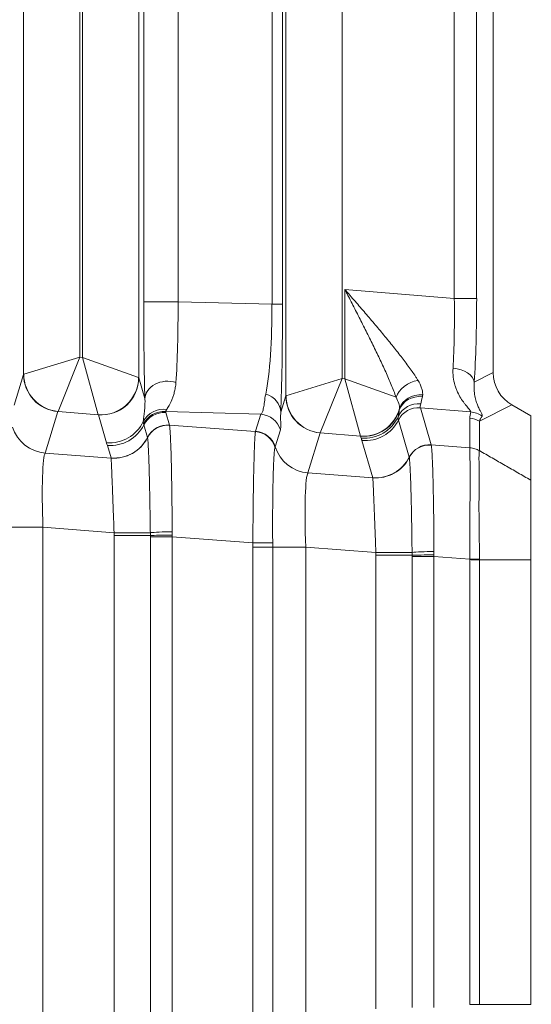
# Model space of a CAD drawing. Header units: millimetres. Extents: x 4 to 836, y 5 to 589.
# Tile 141 of 153: x 752 to 759, y 279 to 292. Entities that reach past the tile are written whole.
import ezdxf

# ---------------------------------------------------------------- set-up
doc = ezdxf.new("R2010")
doc.units = ezdxf.units.MM
doc.layers.add('1', color=7, linetype='Continuous', true_color=0xffffff)
doc.styles.add('ideas_simplex', font='simplex.shx')
doc.dimstyles.get("Standard").update_dxf_attribs({"dimtxt": 0.18, "dimasz": 0.18, "dimexe": 0.18, "dimexo": 0.0625, "dimgap": 0.09, "dimtad": 0, "dimtih": 1, "dimtoh": 1, "dimdec": 4, "dimzin": 0, "dimdsep": 46, "dimtxsty": 'Standard', "dimcen": 0.09, "dimadec": 0, "dimazin": 0, "dimtfac": 1, "dimtdec": 4, "dimtofl": 0, "dimtmove": 0, "dimatfit": 3, "dimfxl": 1, "dimtolj": 1, "dimtzin": 0, "dimarcsym": 0})

# ---------------------------------------------------------------- blocks, each defined once
blk = doc.blocks.new('_U3')
at = {"layer": '1', "color": 152, "lineweight": 13}
for p, q in [((707.442812, 308.75902), (787.573916, 308.75902)), ((726.830256, 256.097779), (787.573916, 256.097779))]:
    blk.add_line(p, q, dxfattribs=at)
at = {"layer": '1', "color": 27, "lineweight": 13}
blk.add_line((785.573916, 256.097779), (785.573916, 308.75902), dxfattribs=at)
at = {"layer": '1', "color": 87, "lineweight": 25}
for p, q in [((784.073916, 289.5309), (778.448916, 289.5309)), ((778.448916, 289.5309), (778.448916, 288.0309)), ((784.073916, 288.0309), (784.073916, 289.5309)), ((778.448916, 276.8259), (778.448916, 275.3259)), ((784.073916, 275.3259), (784.073916, 276.8259)), ((778.448916, 275.3259), (784.073916, 275.3259))]:
    blk.add_line(p, q, dxfattribs=at)
at = {"layer": '1', "color": 27, "lineweight": 18}
for points in [[(785.573916, 308.75902), (786.102897, 305.759022), (785.044935, 305.759018)], [(785.573916, 256.097779), (785.044935, 259.097777), (786.102897, 259.097781)]]:
    blk.add_solid(points, dxfattribs=at)
at = {"layer": '1', "color": 87, "linetype": 'Continuous', "lineweight": 25, "char_height": 3, "attachment_point": 7, "rotation": 90, "line_spacing_factor": 1.204819, "style": 'ideas_simplex'}
for s, insert in [('\\W1.2097;52,7', (776.607916, 276.7734)), ('\\W1.2097;2.07', (783.920416, 276.7734))]:
    blk.add_mtext(s, dxfattribs=dict(at, insert=insert))
blk = doc.blocks.new('_U7')
at = {"layer": '1', "color": 152, "lineweight": 13}
for p, q in [((727.832774, 357.09793), (811.109585, 357.09793)), ((708.853977, 241.643112), (811.109585, 241.643112))]:
    blk.add_line(p, q, dxfattribs=at)
at = {"layer": '1', "color": 27, "lineweight": 13}
blk.add_line((809.109585, 241.643112), (809.109585, 357.09793), dxfattribs=at)
at = {"layer": '1', "color": 87, "lineweight": 25}
for p, q in [((807.609585, 306.473021), (801.984585, 306.473021)), ((801.984585, 306.473021), (801.984585, 304.973021)), ((807.609585, 304.973021), (807.609585, 306.473021)), ((801.984585, 293.768021), (801.984585, 292.268021)), ((807.609585, 292.268021), (807.609585, 293.768021)), ((801.984585, 292.268021), (807.609585, 292.268021))]:
    blk.add_line(p, q, dxfattribs=at)
at = {"layer": '1', "color": 27, "lineweight": 18}
for points in [[(809.109585, 357.09793), (809.638566, 354.097932), (808.580604, 354.097928)], [(809.109585, 241.643112), (808.580604, 244.64311), (809.638566, 244.643114)]]:
    blk.add_solid(points, dxfattribs=at)
at = {"layer": '1', "color": 87, "linetype": 'Continuous', "lineweight": 25, "char_height": 3, "attachment_point": 7, "rotation": 90, "line_spacing_factor": 1.204819, "style": 'ideas_simplex'}
for s, insert in [('\\W1.1692;115,5', (800.143585, 292.230521)), ('\\W1.2097;4.55', (807.456085, 293.715521))]:
    blk.add_mtext(s, dxfattribs=dict(at, insert=insert))

msp = doc.modelspace()

# ---------------------------------------------------------------- linework, layer by layer
at = {"layer": '1', "color": 143, "linetype": 'Continuous', "lineweight": 13}
for p, q in [((755.835, 287.259), (755.835, 325.937)), ((752.335, 287.544), (752.335, 325.651)), ((753.873, 325.695), (753.873, 287.5)), ((756.585, 325.706), (756.585, 287.489)), ((753.085, 325.421), (753.085, 287.775)), ((753.123, 287.772), (753.123, 325.424)), ((755.651, 288.481), (755.651, 324.715)), ((755.791, 324.715), (755.791, 288.481)), ((753.938, 288.514), (753.938, 324.682)), ((754.398, 324.682), (754.398, 288.514)), ((758.083, 288.56), (758.083, 324.635)), ((758.382, 324.635), (758.382, 288.56)), ((756.623, 287.486), (756.623, 288.679)), ((756.623, 288.679), (758.083, 288.56)), ((758.083, 288.56), (758.382, 288.56)), ((753.938, 288.514), (754.398, 288.514)), ((754.398, 288.514), (755.651, 288.481)), ((755.791, 288.481), (755.651, 288.481)), ((752.337, 287.546), (753.085, 287.775)), ((752.795, 287.049), (753.085, 287.775)), ((753.085, 287.775), (753.123, 287.772)), ((753.123, 287.772), (753.332, 287.005)), ((753.123, 287.772), (753.871, 287.502)), ((752.209, 287.133), (752.335, 287.544)), ((753.873, 287.5), (753.955, 287.22)), ((755.837, 287.26), (756.585, 287.489)), ((756.295, 286.763), (756.585, 287.489)), ((756.585, 287.489), (756.623, 287.486)), ((757.307, 287.239), (756.623, 287.486)), ((756.832, 286.72), (756.623, 287.486)), ((758.351, 287.441), (758.604, 287.568)), ((755.768, 287.039), (755.835, 287.259)), ((758.303, 287.043), (757.631, 287.098)), ((757.631, 287.098), (757.775, 286.603)), ((758.853, 287.136), (758.419, 286.919)), ((752.794, 287.048), (752.624, 286.492)), ((753.332, 287.005), (752.795, 287.049)), ((753.441, 286.631), (753.333, 287.004)), ((755.502, 287.013), (754.229, 287.047)), ((754.233, 287.034), (754.281, 286.867)), ((755.432, 286.786), (755.502, 287.013)), ((758.293, 286.564), (758.293, 286.958)), ((753.989, 286.703), (753.94, 286.87)), ((754.281, 286.867), (755.43, 286.78)), ((757.483, 286.439), (757.338, 286.934)), ((758.419, 286.919), (758.419, 286.525)), ((755.764, 286.804), (755.694, 286.577)), ((756.294, 286.762), (756.131, 286.228)), ((756.832, 286.72), (756.295, 286.763)), ((756.841, 286.691), (756.833, 286.718)), ((753.502, 286.428), (753.453, 286.596)), ((756.996, 286.164), (756.851, 286.66)), ((757.775, 286.603), (758.292, 286.564)), ((752.624, 286.492), (753.503, 286.426)), ((756.131, 286.228), (756.996, 286.162)), ((752.594, 285.501), (752.154, 285.501)), ((753.543, 285.429), (752.594, 285.501)), ((752.594, 285.501), (752.594, 278.695)), ((753.543, 278.804), (753.543, 285.392)), ((754.027, 285.392), (753.543, 285.392)), ((754.027, 278.822), (754.027, 285.374)), ((754.027, 285.374), (754.317, 285.374)), ((754.317, 285.374), (754.317, 278.822)), ((755.395, 285.292), (754.317, 285.374)), ((755.66, 285.236), (755.396, 285.236)), ((755.396, 278.959), (755.396, 285.236)), ((755.66, 285.236), (756.101, 285.236)), ((755.66, 285.236), (755.66, 278.959)), ((757.036, 285.166), (756.101, 285.236)), ((756.101, 285.236), (756.101, 278.959)), ((757.036, 279.068), (757.036, 285.128)), ((757.036, 285.128), (757.521, 285.128)), ((757.521, 285.11), (757.811, 285.11)), ((757.521, 279.086), (757.521, 285.11)), ((757.811, 285.11), (757.811, 279.086)), ((758.291, 285.074), (757.811, 285.11)), ((758.291, 279.127), (758.291, 285.068)), ((758.42, 285.068), (758.42, 279.127))]:
    msp.add_line(p, q, dxfattribs=at)
at = {"layer": '1', "color": 143, "linetype": 'Continuous', "lineweight": 18}
for p, q in [((758.604, 325.628), (758.604, 287.568)), ((758.853, 287.136), (759.104, 286.991)), ((759.104, 286.131), (759.104, 286.991)), ((759.104, 285.068), (759.104, 279.127))]:
    msp.add_line(p, q, dxfattribs=at)
at = {"layer": '1', "color": 143, "linetype": 'Continuous', "lineweight": 13}
for centre, major_axis, ratio, start_param, end_param in [((757.937, 288.572), (-0.026, 1.507), 0.096946, 4.032678, 4.702802), ((758.236, 288.572), (-0.001, 1.806), 0.081028, 4.035607, 4.705731), ((753.993, 288.538), (-0.001, -1.801), 0.030434, 4.725631, 5.532945), ((754.292, 288.538), (-0.007, 1.501), 0.069967, 3.888858, 4.696172), ((755.434, 288.507), (-0.01, 1.501), 0.144199, 3.75491, 4.693626), ((755.734, 288.507), (-0.001, 1.801), 0.031454, 3.758799, 4.697514), ((758.052, 287.441), (-0.299, 0.019), 0.621028, 3.245165, 4.701837), ((753.085, 287.523), (-0.75, 0.02), 0.029238, 6.196715, 6.257802), ((752.835, 287.544), (-0.478, 0.146), 0.996014, 0.297852, 1.785245), ((752.836, 287.546), (-0.339, 0.368), 0.992996, 0.829626, 2.311967), ((753.372, 287.502), (0.368, 0.339), 0.991771, 3.890384, 5.534394), ((753.373, 287.5), (-0.48, -0.14), 0.995643, 1.207413, 2.857034), ((753.123, 287.52), (-0.75, 0.02), 0.029238, 3.168569, 3.229655), ((754.255, 287.22), (-0.3, -0.01), 0.776151, 4.295129, 6.241659), ((757.58, 287.239), (-0.269, -0.133), 0.701534, 4.312995, 5.668073), ((755.468, 287.039), (0.3, -0.013), 0.858349, 0.051043, 1.271884), ((756.585, 287.238), (-0.75, 0.02), 0.029238, 6.196715, 6.257802), ((756.335, 287.259), (-0.478, 0.146), 0.996014, 0.297852, 1.785245), ((756.336, 287.26), (-0.339, 0.368), 0.992996, 0.829626, 2.311967), ((757.636, 286.978), (-0.294, 0.059), 0.895222, 4.815928, 6.167138), ((757.64, 287.009), (-0.299, 0.018), 0.878856, 4.694224, 6.053686), ((754.203, 286.784), (-0.298, 0.034), 0.982269, 4.678398, 5.944958), ((756.872, 287.216), (0.368, 0.339), 0.991771, 3.890384, 5.271507), ((757.612, 286.865), (-0.293, 0.062), 0.959628, 4.834927, 6.067475), ((757.606, 286.801), (-0.291, -0.074), 0.995302, 4.382823, 5.569103), ((757.606, 286.8), (-0.288, -0.084), 0.995643, 4.349005, 5.535405), ((753.044, 287.027), (-0.25, 0.021), 0.087194, 6.203092, 6.264178), ((753.083, 287.024), (-0.25, 0.021), 0.087194, 3.174945, 3.236032), ((754.204, 286.749), (-0.284, -0.098), 0.995471, 4.301453, 5.487852), ((754.208, 286.736), (-0.288, -0.084), 0.995643, 4.349005, 5.535405), ((755.478, 286.715), (0.287, -0.088), 0.996014, 0.598846, 1.785245), ((756.873, 287.215), (-0.48, -0.14), 0.995643, 1.207413, 2.555209), ((756.881, 287.188), (0.48, 0.14), 0.995643, 4.349005, 5.581304), ((760.155, 288.38), (-1.824, -1.543), 0.244098, 5.976332, 6.079471), ((758.269, 286.661), (-0.3, 0), 0.996169, 4.18879, 4.631248), ((758.278, 286.745), (-0.293, 0.063), 0.996129, 4.297262, 4.842485), ((760.131, 288.082), (-1.72, -1.279), 0.157063, 5.913872, 6.017011), ((752.665, 286.989), (-0.478, 0.146), 0.996014, 0.598846, 1.785245), ((753.482, 287.128), (-0.48, -0.14), 0.995643, 1.207413, 2.411234), ((753.494, 287.092), (-0.48, -0.14), 0.995643, 1.207413, 2.393812), ((754.257, 286.569), (-0.288, -0.084), 0.995643, 4.349005, 5.535405), ((754.257, 286.568), (-0.292, -0.068), 0.995069, 4.402956, 5.589592), ((754.258, 286.566), (-0.297, -0.044), 0.993716, 4.484311, 5.671202), ((756.892, 287.157), (0.48, 0.14), 0.995643, 4.349005, 5.535429), ((753.543, 286.924), (-0.48, -0.14), 0.995643, 1.207413, 2.393768), ((753.543, 286.923), (-0.479, -0.144), 0.995612, 1.198056, 2.384063), ((755.406, 286.482), (0.268, -0.136), 0.995564, 0.767778, 1.956923), ((755.408, 286.488), (0.287, -0.088), 0.996014, 0.598846, 1.785245), ((756.544, 286.741), (-0.25, 0.021), 0.087194, 6.203092, 6.264178), ((756.583, 286.738), (-0.25, 0.021), 0.087194, 3.174945, 3.236032), ((756.171, 286.724), (0.478, -0.146), 0.996014, 3.740438, 4.926838), ((757.751, 286.305), (-0.288, -0.084), 0.995643, 4.349005, 5.535405), ((757.751, 286.304), (-0.292, -0.068), 0.995069, 4.402956, 5.589592), ((757.751, 286.303), (-0.297, -0.044), 0.993716, 4.484311, 5.671202), ((758.268, 286.266), (-0.295, 0.056), 0.996153, 4.374299, 4.816677), ((752.668, 285.49), (-0.038, 1.006), 0.073389, 0.079108, 1.557174), ((757.036, 286.661), (0.48, 0.14), 0.995643, 4.349005, 5.535361), ((757.037, 286.659), (0.479, 0.144), 0.995612, 4.339649, 5.525656), ((756.175, 285.225), (-0.038, 1.006), 0.073389, 0.079108, 1.557174), ((753.578, 285.429), (-0.5, 0.001), 0.000077, 1.500983, 2.685675), ((754.296, 285.429), (-0.3, -0.006), 0.044184, 4.638292, 5.826805), ((754.296, 285.392), (-0.3, -0.002), 0.014605, 4.641342, 5.828738), ((755.374, 285.292), (0.3, 0.004), 0.000932, 4.782196, 5.970531), ((757.071, 285.166), (0.5, -0.001), 0.000077, 4.642576, 5.827268), ((757.79, 285.165), (-0.3, -0.006), 0.044184, 4.638292, 5.826805), ((757.79, 285.128), (-0.3, -0.002), 0.014605, 4.641342, 5.828738), ((758.27, 285.074), (-0.3, -0.002), 0.000366, 1.640609, 2.094392)]:
    msp.add_ellipse(centre, major_axis=major_axis, ratio=ratio, start_param=start_param, end_param=end_param, dxfattribs=at)
at = {"layer": '1', "color": 143, "linetype": 'Continuous', "lineweight": 18}
msp.add_ellipse((759.106, 287.569), major_axis=(0.449, 0.225), ratio=0.995894, start_param=2.679493, end_param=3.721496, dxfattribs=at)
at = {"layer": '1', "color": 143, "linetype": 'Continuous', "lineweight": 13}
for points, knots in [([(757.307, 287.239), (757.298, 287.266), (757.287, 287.293), (757.266, 287.349), (757.254, 287.377), (757.219, 287.462), (757.194, 287.519), (757.142, 287.636), (757.114, 287.695), (757.071, 287.786), (757.057, 287.816), (757.028, 287.877), (757.013, 287.907), (756.968, 287.999), (756.938, 288.06), (756.876, 288.183), (756.845, 288.244), (756.782, 288.368), (756.751, 288.43), (756.703, 288.523), (756.679, 288.57), (756.655, 288.617), (756.639, 288.648), (756.631, 288.664), (756.623, 288.679)], [0, 0, 0, 0, 0.0625, 0.0625, 0.125, 0.125, 0.25, 0.25, 0.375, 0.375, 0.4375, 0.4375, 0.5, 0.5, 0.625, 0.625, 0.75, 0.75, 0.875, 0.875, 0.9375, 0.96875, 0.96875, 1, 1, 1, 1]), ([(756.623, 288.679), (756.635, 288.666), (756.646, 288.653), (756.669, 288.626), (756.704, 288.586), (756.738, 288.547), (756.806, 288.468), (756.851, 288.415), (756.941, 288.311), (756.985, 288.259), (757.073, 288.155), (757.116, 288.103), (757.18, 288.025), (757.201, 288), (757.243, 287.948), (757.264, 287.922), (757.325, 287.846), (757.364, 287.796), (757.439, 287.698), (757.475, 287.65), (757.524, 287.579), (757.54, 287.556), (757.563, 287.521), (757.571, 287.51), (757.585, 287.487), (757.592, 287.476), (757.599, 287.465)], [0, 0, 0, 0, 0.03125, 0.03125, 0.0625, 0.125, 0.125, 0.25, 0.25, 0.375, 0.375, 0.5, 0.5, 0.5625, 0.5625, 0.625, 0.625, 0.75, 0.75, 0.875, 0.875, 0.9375, 0.9375, 0.96875, 0.96875, 1, 1, 1, 1]), ([(758.303, 287.043), (758.304, 287.048), (758.3, 287.055), (758.284, 287.076), (758.273, 287.09), (758.253, 287.113), (758.246, 287.122), (758.231, 287.14), (758.224, 287.15), (758.201, 287.18), (758.185, 287.203), (758.155, 287.252), (758.141, 287.279), (758.121, 287.322), (758.115, 287.337), (758.103, 287.369), (758.097, 287.385), (758.083, 287.436), (758.075, 287.471), (758.066, 287.546), (758.064, 287.585), (758.067, 287.627)], [0, 0, 0, 0, 0.125, 0.125, 0.25, 0.25, 0.3125, 0.3125, 0.375, 0.375, 0.5, 0.5, 0.625, 0.625, 0.6875, 0.6875, 0.75, 0.75, 0.875, 0.875, 1, 1, 1, 1]), ([(754.369, 287.437), (754.367, 287.412), (754.364, 287.389), (754.357, 287.345), (754.352, 287.325), (754.342, 287.286), (754.336, 287.268), (754.324, 287.235), (754.318, 287.219), (754.3, 287.176), (754.288, 287.15), (754.265, 287.108), (754.254, 287.09), (754.246, 287.075)], [0, 0, 0, 0, 0.125, 0.125, 0.25, 0.25, 0.375, 0.375, 0.5, 0.5, 0.75, 0.75, 1, 1, 1, 1]), ([(757.599, 287.465), (757.621, 287.429), (757.637, 287.395), (757.653, 287.346), (757.657, 287.33), (757.66, 287.308), (757.661, 287.3), (757.662, 287.286), (757.662, 287.279), (757.662, 287.272)], [0, 0, 0, 0, 0.5, 0.5, 0.75, 0.75, 0.875, 0.875, 1, 1, 1, 1]), ([(758.351, 287.441), (758.347, 287.406), (758.347, 287.373), (758.35, 287.312), (758.354, 287.284), (758.361, 287.244), (758.364, 287.231), (758.37, 287.207), (758.373, 287.195), (758.383, 287.162), (758.391, 287.141), (758.406, 287.104), (758.414, 287.088), (758.425, 287.065), (758.429, 287.058), (758.436, 287.045), (758.439, 287.039), (758.447, 287.022), (758.452, 287.012), (758.456, 286.997), (758.457, 286.991), (758.454, 286.987)], [0, 0, 0, 0, 0.125, 0.125, 0.25, 0.25, 0.3125, 0.3125, 0.375, 0.375, 0.5, 0.5, 0.625, 0.625, 0.6875, 0.6875, 0.75, 0.75, 0.875, 0.875, 1, 1, 1, 1]), ([(753.932, 286.913), (753.933, 286.926), (753.934, 286.942), (753.939, 286.98), (753.942, 287.002), (753.948, 287.051), (753.951, 287.079), (753.954, 287.127), (753.955, 287.144), (753.956, 287.18), (753.956, 287.199), (753.955, 287.22)], [0, 0, 0, 0, 0.25, 0.25, 0.5, 0.5, 0.75, 0.75, 0.875, 0.875, 1, 1, 1, 1]), ([(755.502, 287.013), (755.511, 287.019), (755.518, 287.029), (755.527, 287.05), (755.529, 287.059), (755.534, 287.077), (755.536, 287.087), (755.542, 287.121), (755.546, 287.147), (755.554, 287.208), (755.559, 287.243), (755.567, 287.281)], [0, 0, 0, 0, 0.25, 0.25, 0.375, 0.375, 0.5, 0.5, 0.75, 0.75, 1, 1, 1, 1]), ([(757.352, 287.087), (757.353, 287.092), (757.352, 287.097), (757.352, 287.109), (757.351, 287.114), (757.349, 287.132), (757.346, 287.144), (757.334, 287.183), (757.323, 287.21), (757.307, 287.239)], [0, 0, 0, 0, 0.125, 0.125, 0.25, 0.25, 0.5, 0.5, 1, 1, 1, 1]), ([(757.635, 287.152), (757.632, 287.139), (757.63, 287.128), (757.629, 287.11), (757.629, 287.103), (757.631, 287.099)], [0, 0, 0, 0, 0.5, 0.5, 1, 1, 1, 1]), ([(755.768, 287.039), (755.766, 287.007), (755.765, 286.978), (755.766, 286.926), (755.767, 286.903), (755.768, 286.874), (755.768, 286.865), (755.768, 286.849), (755.768, 286.841), (755.767, 286.822), (755.766, 286.811), (755.764, 286.804)], [0, 0, 0, 0, 0.25, 0.25, 0.5, 0.5, 0.625, 0.625, 0.75, 0.75, 1, 1, 1, 1]), ([(757.338, 286.934), (757.337, 286.94), (757.336, 286.947), (757.336, 286.964), (757.336, 286.974), (757.338, 286.986)], [0, 0, 0, 0, 0.5, 0.5, 1, 1, 1, 1]), ([(754.282, 286.864), (754.284, 286.854), (754.287, 286.836), (754.29, 286.799), (754.291, 286.784), (754.293, 286.76), (754.293, 286.751), (754.294, 286.733), (754.295, 286.724), (754.297, 286.674), (754.299, 286.628), (754.302, 286.549), (754.303, 286.521), (754.304, 286.477), (754.305, 286.461), (754.306, 286.43), (754.306, 286.414), (754.308, 286.333), (754.309, 286.264), (754.311, 286.154), (754.312, 286.116), (754.313, 286.057), (754.313, 286.037), (754.314, 285.997), (754.314, 285.977), (754.315, 285.875), (754.316, 285.791), (754.317, 285.662), (754.317, 285.619), (754.318, 285.553), (754.318, 285.531), (754.318, 285.487), (754.318, 285.464), (754.318, 285.442)], [0, 0, 0, 0, 0.125, 0.125, 0.1875, 0.1875, 0.21875, 0.21875, 0.25, 0.25, 0.375, 0.375, 0.4375, 0.4375, 0.46875, 0.46875, 0.5, 0.5, 0.625, 0.625, 0.6875, 0.6875, 0.71875, 0.71875, 0.75, 0.75, 0.875, 0.875, 0.9375, 0.9375, 0.96875, 0.96875, 1, 1, 1, 1]), ([(754.027, 285.429), (754.026, 285.508), (754.025, 285.586), (754.023, 285.702), (754.022, 285.74), (754.021, 285.796), (754.021, 285.815), (754.02, 285.852), (754.02, 285.871), (754.018, 285.963), (754.017, 286.032), (754.015, 286.132), (754.014, 286.164), (754.012, 286.227), (754.011, 286.257), (754.009, 286.344), (754.007, 286.397), (754.005, 286.468), (754.004, 286.49), (754.002, 286.521), (754.002, 286.531), (754.001, 286.551), (754, 286.56), (753.998, 286.604), (753.996, 286.633), (753.994, 286.666), (753.993, 286.675), (753.991, 286.69), (753.99, 286.696), (753.99, 286.7)], [0, 0, 0, 0, 0.125, 0.125, 0.1875, 0.1875, 0.21875, 0.21875, 0.25, 0.25, 0.375, 0.375, 0.4375, 0.4375, 0.5, 0.5, 0.625, 0.625, 0.6875, 0.6875, 0.71875, 0.71875, 0.75, 0.75, 0.875, 0.875, 0.9375, 0.9375, 1, 1, 1, 1]), ([(755.395, 285.292), (755.395, 285.315), (755.395, 285.339), (755.396, 285.385), (755.396, 285.409), (755.396, 285.478), (755.397, 285.524), (755.398, 285.66), (755.399, 285.748), (755.4, 285.856), (755.4, 285.878), (755.401, 285.92), (755.402, 285.983), (755.403, 286.043), (755.405, 286.161), (755.406, 286.234), (755.41, 286.371), (755.411, 286.433), (755.414, 286.516), (755.415, 286.541), (755.416, 286.578), (755.417, 286.589), (755.417, 286.612), (755.418, 286.622), (755.42, 286.674), (755.422, 286.706), (755.425, 286.743), (755.426, 286.753), (755.428, 286.766), (755.428, 286.769), (755.429, 286.776), (755.43, 286.778), (755.43, 286.78)], [0, 0, 0, 0, 0.03125, 0.03125, 0.0625, 0.0625, 0.125, 0.125, 0.25, 0.25, 0.28125, 0.28125, 0.3125, 0.375, 0.375, 0.5, 0.5, 0.625, 0.625, 0.6875, 0.6875, 0.71875, 0.71875, 0.75, 0.75, 0.875, 0.875, 0.9375, 0.9375, 0.96875, 0.96875, 1, 1, 1, 1]), ([(756.851, 286.66), (756.85, 286.665), (756.848, 286.671), (756.844, 286.681), (756.842, 286.686), (756.841, 286.691)], [0, 0, 0, 0, 0.5, 0.5, 1, 1, 1, 1]), ([(755.692, 286.57), (755.691, 286.568), (755.691, 286.565), (755.689, 286.559), (755.689, 286.556), (755.687, 286.544), (755.685, 286.535), (755.681, 286.501), (755.679, 286.473), (755.676, 286.428), (755.676, 286.419), (755.675, 286.4), (755.673, 286.37), (755.671, 286.336), (755.669, 286.265), (755.667, 286.213), (755.664, 286.096), (755.663, 286.033), (755.661, 285.934), (755.661, 285.9), (755.66, 285.829), (755.66, 285.793), (755.659, 285.683), (755.659, 285.608), (755.659, 285.493), (755.659, 285.454), (755.659, 285.395), (755.659, 285.375), (755.66, 285.336), (755.66, 285.316), (755.66, 285.296)], [0, 0, 0, 0, 0.03125, 0.03125, 0.0625, 0.0625, 0.125, 0.125, 0.25, 0.25, 0.28125, 0.28125, 0.3125, 0.375, 0.375, 0.5, 0.5, 0.625, 0.625, 0.6875, 0.6875, 0.75, 0.75, 0.875, 0.875, 0.9375, 0.9375, 0.96875, 0.96875, 1, 1, 1, 1]), ([(757.776, 286.6), (757.778, 286.59), (757.78, 286.572), (757.784, 286.535), (757.785, 286.521), (757.786, 286.496), (757.787, 286.488), (757.788, 286.47), (757.788, 286.46), (757.791, 286.41), (757.793, 286.364), (757.796, 286.285), (757.797, 286.257), (757.798, 286.213), (757.798, 286.198), (757.799, 286.167), (757.8, 286.151), (757.802, 286.07), (757.803, 286), (757.805, 285.89), (757.806, 285.852), (757.807, 285.793), (757.807, 285.773), (757.807, 285.733), (757.808, 285.713), (757.809, 285.611), (757.81, 285.527), (757.811, 285.399), (757.811, 285.355), (757.811, 285.289), (757.811, 285.267), (757.811, 285.223), (757.811, 285.201), (757.811, 285.179)], [0, 0, 0, 0, 0.125, 0.125, 0.1875, 0.1875, 0.21875, 0.21875, 0.25, 0.25, 0.375, 0.375, 0.4375, 0.4375, 0.46875, 0.46875, 0.5, 0.5, 0.625, 0.625, 0.6875, 0.6875, 0.71875, 0.71875, 0.75, 0.75, 0.875, 0.875, 0.9375, 0.9375, 0.96875, 0.96875, 1, 1, 1, 1]), ([(758.291, 285.074), (758.291, 285.097), (758.291, 285.12), (758.292, 285.167), (758.292, 285.19), (758.292, 285.259), (758.292, 285.305), (758.292, 285.441), (758.292, 285.529), (758.292, 285.637), (758.292, 285.659), (758.292, 285.702), (758.292, 285.764), (758.293, 285.825), (758.294, 285.942), (758.295, 286.015), (758.296, 286.118), (758.296, 286.151), (758.296, 286.213), (758.296, 286.272), (758.295, 286.324), (758.294, 286.372), (758.293, 286.395), (758.292, 286.457), (758.292, 286.489), (758.292, 286.527), (758.292, 286.537), (758.292, 286.55), (758.292, 286.553), (758.292, 286.559), (758.292, 286.562), (758.292, 286.564)], [0, 0, 0, 0, 0.03125, 0.03125, 0.0625, 0.0625, 0.125, 0.125, 0.25, 0.25, 0.28125, 0.28125, 0.3125, 0.375, 0.375, 0.5, 0.5, 0.5625, 0.5625, 0.625, 0.6875, 0.6875, 0.75, 0.75, 0.875, 0.875, 0.9375, 0.9375, 0.96875, 0.96875, 1, 1, 1, 1]), ([(758.293, 286.564), (758.315, 286.563), (758.337, 286.558), (758.379, 286.545), (758.399, 286.536), (758.419, 286.525)], [0, 0, 0, 0, 0.5, 0.5, 1, 1, 1, 1]), ([(753.543, 285.429), (753.541, 285.492), (753.538, 285.553), (753.535, 285.643), (753.534, 285.673), (753.532, 285.718), (753.532, 285.733), (753.531, 285.762), (753.53, 285.777), (753.528, 285.849), (753.525, 285.904), (753.522, 285.983), (753.521, 286.008), (753.52, 286.045), (753.52, 286.057), (753.519, 286.081), (753.518, 286.093), (753.516, 286.15), (753.514, 286.192), (753.512, 286.247), (753.511, 286.265), (753.51, 286.298), (753.509, 286.313), (753.507, 286.354), (753.506, 286.376), (753.504, 286.401), (753.504, 286.408), (753.503, 286.419), (753.503, 286.423), (753.503, 286.426)], [0, 0, 0, 0, 0.125, 0.125, 0.1875, 0.1875, 0.21875, 0.21875, 0.25, 0.25, 0.375, 0.375, 0.4375, 0.4375, 0.46875, 0.46875, 0.5, 0.5, 0.625, 0.625, 0.6875, 0.6875, 0.75, 0.75, 0.875, 0.875, 0.9375, 0.9375, 1, 1, 1, 1]), ([(757.52, 285.165), (757.519, 285.245), (757.518, 285.323), (757.517, 285.438), (757.516, 285.476), (757.515, 285.532), (757.515, 285.551), (757.514, 285.588), (757.514, 285.607), (757.512, 285.699), (757.511, 285.769), (757.508, 285.868), (757.507, 285.9), (757.506, 285.963), (757.505, 285.994), (757.502, 286.081), (757.501, 286.133), (757.498, 286.204), (757.497, 286.226), (757.496, 286.258), (757.495, 286.268), (757.495, 286.287), (757.494, 286.296), (757.492, 286.34), (757.49, 286.369), (757.487, 286.402), (757.487, 286.411), (757.485, 286.426), (757.484, 286.432), (757.483, 286.436)], [0, 0, 0, 0, 0.125, 0.125, 0.1875, 0.1875, 0.21875, 0.21875, 0.25, 0.25, 0.375, 0.375, 0.4375, 0.4375, 0.5, 0.5, 0.625, 0.625, 0.6875, 0.6875, 0.71875, 0.71875, 0.75, 0.75, 0.875, 0.875, 0.9375, 0.9375, 1, 1, 1, 1]), ([(758.418, 286.525), (758.417, 286.523), (758.417, 286.52), (758.416, 286.514), (758.416, 286.511), (758.415, 286.499), (758.415, 286.488), (758.413, 286.452), (758.413, 286.42), (758.414, 286.36), (758.414, 286.338), (758.414, 286.291), (758.415, 286.24), (758.416, 286.183), (758.416, 286.123), (758.415, 286.091), (758.415, 285.991), (758.414, 285.919), (758.413, 285.805), (758.413, 285.766), (758.413, 285.706), (758.414, 285.685), (758.414, 285.644), (758.414, 285.623), (758.415, 285.518), (758.416, 285.432), (758.418, 285.3), (758.418, 285.255), (758.419, 285.187), (758.419, 285.165), (758.42, 285.12), (758.42, 285.097), (758.42, 285.074)], [0, 0, 0, 0, 0.03125, 0.03125, 0.0625, 0.0625, 0.125, 0.125, 0.25, 0.25, 0.3125, 0.3125, 0.375, 0.4375, 0.4375, 0.5, 0.5, 0.625, 0.625, 0.6875, 0.6875, 0.71875, 0.71875, 0.75, 0.75, 0.875, 0.875, 0.9375, 0.9375, 0.96875, 0.96875, 1, 1, 1, 1]), ([(757.036, 285.166), (757.034, 285.228), (757.032, 285.289), (757.029, 285.38), (757.028, 285.41), (757.026, 285.454), (757.025, 285.469), (757.024, 285.498), (757.024, 285.513), (757.021, 285.585), (757.019, 285.64), (757.016, 285.719), (757.015, 285.744), (757.014, 285.781), (757.013, 285.794), (757.012, 285.818), (757.012, 285.829), (757.009, 285.886), (757.008, 285.928), (757.005, 285.983), (757.005, 286.001), (757.003, 286.034), (757.002, 286.049), (757.001, 286.09), (756.999, 286.112), (756.998, 286.137), (756.998, 286.144), (756.997, 286.155), (756.996, 286.16), (756.996, 286.162)], [0, 0, 0, 0, 0.125, 0.125, 0.1875, 0.1875, 0.21875, 0.21875, 0.25, 0.25, 0.375, 0.375, 0.4375, 0.4375, 0.46875, 0.46875, 0.5, 0.5, 0.625, 0.625, 0.6875, 0.6875, 0.75, 0.75, 0.875, 0.875, 0.9375, 0.9375, 1, 1, 1, 1]), ([(758.291, 285.068), (758.291, 285.068), (758.291, 285.069), (758.291, 285.07), (758.291, 285.072), (758.291, 285.074)], [0, 0, 0, 0, 0.075481, 0.075481, 1, 1, 1, 1]), ([(758.291, 285.069), (758.314, 285.068), (758.336, 285.068), (758.379, 285.068), (758.4, 285.068), (758.42, 285.068)], [0, 0, 0, 0, 0.5, 0.5, 1, 1, 1, 1]), ([(758.291, 279.127), (758.314, 279.127), (758.336, 279.127), (758.379, 279.127), (758.4, 279.127), (758.42, 279.127)], [0, 0, 0, 0, 0.5, 0.5, 1, 1, 1, 1])]:
    msp.add_open_spline(points, degree=3, knots=knots, dxfattribs=at)
for points, degree in [([(757.658, 287.246), (757.65, 287.207), (757.641, 287.176), (757.635, 287.152)], 3), ([(757.662, 287.272), (757.661, 287.263), (757.66, 287.254), (757.658, 287.246)], 3), ([(754.246, 287.075), (754.238, 287.063), (754.232, 287.053), (754.229, 287.047)], 3), ([(757.35, 287.067), (757.351, 287.073), (757.352, 287.08), (757.352, 287.087)], 3), ([(757.631, 287.099), (757.631, 287.098), (757.631, 287.098), (757.631, 287.098)], 3), ([(754.229, 287.047), (754.23, 287.042), (754.231, 287.038), (754.233, 287.034)], 3), ([(757.338, 286.986), (757.34, 287.007), (757.345, 287.034), (757.35, 287.067)], 3), ([(753.936, 286.882), (753.934, 286.89), (753.932, 286.9), (753.932, 286.913)], 3), ([(753.94, 286.87), (753.939, 286.874), (753.938, 286.878), (753.936, 286.882)], 3), ([(754.281, 286.867), (754.281, 286.867), (754.282, 286.866), (754.282, 286.866)], 3), ([(754.282, 286.866), (754.282, 286.865), (754.282, 286.864), (754.282, 286.864)], 3), ([(757.338, 286.934), (757.338, 286.934), (757.338, 286.934), (757.338, 286.934)], 3), ([(753.989, 286.702), (753.989, 286.702), (753.989, 286.702), (753.989, 286.703)], 3), ([(753.99, 286.7), (753.989, 286.701), (753.989, 286.701), (753.989, 286.702)], 3), ([(755.43, 286.78), (755.431, 286.782), (755.432, 286.784), (755.432, 286.786)], 3), ([(753.453, 286.596), (753.451, 286.602), (753.447, 286.613), (753.443, 286.625), (753.441, 286.631)], 3), ([(755.694, 286.577), (755.694, 286.574), (755.693, 286.572), (755.692, 286.57)], 3), ([(757.775, 286.603), (757.775, 286.603), (757.775, 286.602), (757.775, 286.602)], 3), ([(757.775, 286.602), (757.775, 286.601), (757.776, 286.601), (757.776, 286.6)], 3), ([(758.292, 286.564), (758.292, 286.564), (758.292, 286.564), (758.292, 286.564)], 3), ([(753.503, 286.426), (753.502, 286.427), (753.502, 286.427), (753.502, 286.428)], 3), ([(757.483, 286.438), (757.483, 286.438), (757.483, 286.439), (757.483, 286.439)], 3), ([(757.483, 286.436), (757.483, 286.437), (757.483, 286.437), (757.483, 286.438)], 3), ([(758.418, 286.526), (759.104, 286.131)], 1), ([(758.418, 286.525), (758.418, 286.525), (758.418, 286.525), (758.418, 286.525)], 3), ([(756.996, 286.162), (756.996, 286.163), (756.996, 286.164), (756.996, 286.164)], 3), ([(753.543, 285.392), (753.543, 285.404), (753.543, 285.417), (753.543, 285.429)], 3), ([(754.027, 285.392), (754.027, 285.404), (754.027, 285.417), (754.027, 285.429)], 3), ([(754.027, 285.374), (754.027, 285.38), (754.027, 285.386), (754.027, 285.392)], 3), ([(754.318, 285.396), (754.318, 285.389), (754.318, 285.381), (754.317, 285.374)], 3), ([(754.318, 285.442), (754.318, 285.427), (754.318, 285.412), (754.318, 285.396)], 3), ([(755.396, 285.236), (755.396, 285.255), (755.396, 285.274), (755.395, 285.292)], 3), ([(755.66, 285.296), (755.66, 285.276), (755.66, 285.256), (755.66, 285.236)], 3), ([(757.036, 285.128), (757.036, 285.141), (757.036, 285.153), (757.036, 285.166)], 3), ([(757.521, 285.128), (757.52, 285.14), (757.52, 285.153), (757.52, 285.165)], 3), ([(757.521, 285.11), (757.521, 285.116), (757.521, 285.122), (757.521, 285.128)], 3), ([(757.811, 285.179), (757.812, 285.163), (757.811, 285.148), (757.811, 285.133)], 3), ([(757.811, 285.133), (757.811, 285.125), (757.811, 285.117), (757.811, 285.11)], 3), ([(758.42, 285.074), (758.42, 285.072), (758.42, 285.07), (758.42, 285.068)], 3), ([(759.104, 285.068), (758.42, 285.068)], 1), ([(758.42, 279.127), (759.104, 279.127)], 1)]:
    msp.add_open_spline(points, degree=degree, dxfattribs=at)
at = {"layer": '1', "color": 143, "linetype": 'Continuous', "lineweight": 18}
msp.add_open_spline([(759.104, 286.131), (759.104, 286.109), (759.104, 286.011), (759.104, 285.662), (759.104, 285.388), (759.104, 285.094), (759.104, 285.081), (759.104, 285.068)], degree=3, knots=[0, 0, 0, 0, 0.444489, 0.444489, 0.97588, 0.97588, 1, 1, 1, 1], dxfattribs=at)

# ---------------------------------------------------------------- dimensions: what is measured, and where the dimension line sits
at = {"layer": '1', "color": 87, "linetype": 'Continuous', "lineweight": 25}
for base, p1, p2, text, picture, middle in [((809.11, 241.643), (724.726, 357.098), (706.354, 241.643), '<>\\P[\\C87;\\H3.00;\\Fsimplex.shx;4.55\\Fsimplex.shx;\\H3.00;\\C87; ]', '_U7', (809.11, 299.371)), ((785.574, 308.759), (724.33, 256.098), (704.943, 308.759), '<>\\P[\\C87;\\H3.00;\\Fsimplex.shx;2.07\\Fsimplex.shx;\\H3.00;\\C87; ]', '_U3', (785.574, 282.428))]:
    dim = msp.add_linear_dim(base=base, p1=p1, p2=p2, angle=90, text=text, dimstyle='Standard', override={"dimtxt": 3, "dimasz": 3, "dimexe": 2, "dimexo": 2.5, "dimgap": 1.5, "dimtad": 1, "dimtih": 0, "dimtoh": 0, "dimdec": 1, "dimlfac": 1, "dimzin": 8, "dimdsep": 44, "dimlunit": 2, "dimtxsty": 'ideas_simplex', "dimsah": 1, "dimse1": 0, "dimse2": 0, "dimsd1": 0, "dimsd2": 0, "dimclrd": 27, "dimclre": 152, "dimclrt": 87, "dimtol": 0, "dimtm": -0.1, "dimtfac": 0.5, "dimtdec": 2, "dimtofl": 1, "dimtmove": 0, "dimtzin": 8, "dimlwd": 13, "dimlwe": 13}, dxfattribs=at)
    dim.commit()
    dim.dimension.update_dxf_attribs({"geometry": picture, "text_midpoint": middle, "dimtype": 160})

doc.saveas('drawing.dxf')
